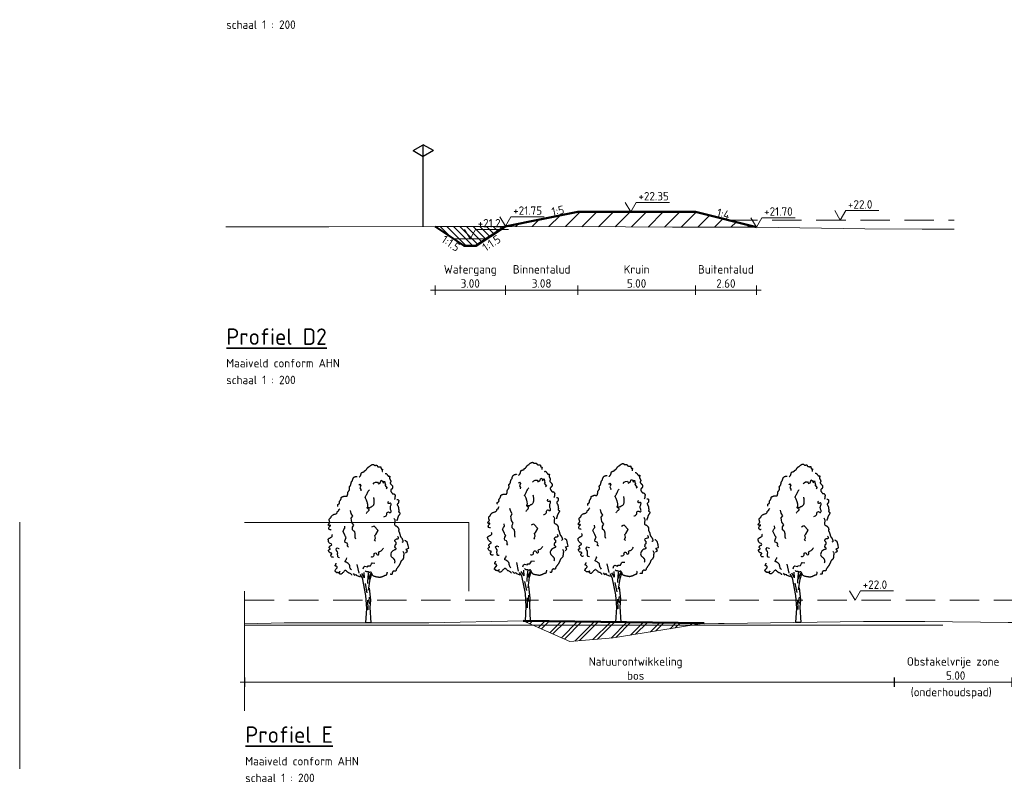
# Model space of a CAD drawing. Header units: metres. Extents: x 161377 to 162521, y 378914 to 379231.
# Tile 5 of 77: x 161377 to 161419, y 379114 to 379146. Entities that reach past the tile are written whole.
import ezdxf

# ---------------------------------------------------------------- set-up
doc = ezdxf.new("R2010")
doc.units = ezdxf.units.M
doc.linetypes.add('DASHED2', pattern=[0.375, 0.25, -0.125])
doc.linetypes.add('HIDDEN', pattern=[9.525, 6.35, -3.175])
for name, color, linetype, lineweight in [('B-WE-GR-MAAIVELD-GD', 253, 'Continuous', 18), ('N-GV-GW-CUNET-WERK-A', 92, 'Continuous', 18), ('N-WE-OG-TOPOGRAFIE-SD', 7, 'Continuous', 25), ('N-XX-GR-BOOM-SD', 90, 'Continuous', 25), ('N-XX-GW-GROND_TEELAARDE-WERK-A-200', 7, 'Continuous', 18), ('N-XX-GW-WATERGANG-GD', 90, 'Continuous', 50), ('X-XX-AL-HULPLIJN-G', 7, 'Continuous', 18), ('X-XX-AL-HULPLIJN-O', 7, 'Continuous', 18), ('X-XX-AL-M', 7, 'Continuous', 18), ('X-XX-AL-NAP-M', 7, 'Continuous', 18), ('X-XX-AL-PROFIELBALK-G', 7, 'Continuous', 25), ('X-XX-AL-T35', 3, 'Continuous', 35)]:
    doc.layers.add(name, color=color, linetype=linetype, lineweight=lineweight)
doc.layers.add('waterspiegel', color=7, linetype='Continuous', lineweight=13, true_color=0x0544ff)
doc.styles.add('RH-NLCS-A', font='NLCS-ISO.ttf')
doc.dimstyles.new('RH-NLCS-IT-A$0', dxfattribs={"dimscale": 0, "dimtxt": 2.5, "dimasz": 2.5, "dimexe": 1, "dimexo": 5, "dimgap": 0.5, "dimtad": 1, "dimzin": 1, "dimdsep": 46, "dimtxsty": 'RH-NLCS-A', "dimcen": 2.5, "dimdle": 1, "dimclrd": 256, "dimclre": 8, "dimclrt": 256, "dimadec": 0, "dimazin": 0, "dimtfac": 1, "dimtmove": 0, "dimatfit": 3, "dimfxl": 1, "dimfxlon": 1, "dimlwd": -1, "dimlwe": 13, "dimarcsym": 1})

# ---------------------------------------------------------------- blocks, each defined once
blk = doc.blocks.new('SGR-BOOM_S01_I_ZIJ-D')
for p, q in [((-0.078, 3.821), (-0.325, 4.198)), ((-0.078, 3.821), (-0.118, 4.301)), ((0.263, 3.725), (0.24, 4.255)), ((0.263, 3.725), (0.447, 4.244)), ((-0.048, 3.356), (0.113, 2.572)), ((0.381, 3.711), (0.528, 4.163)), ((0.171, 1.937), (0.182, 1.119)), ((0.297, 2.179), (0.263, 1.868)), ((0.263, 1.868), (0.321, 1.626)), ((0.445, 0), (0, 0))]:
    blk.add_line(p, q)
for points in [[(-0.55, 12.392), (-0.544, 12.397), (-0.533, 12.407), (-0.517, 12.422), (-0.499, 12.441), (-0.479, 12.463), (-0.459, 12.486), (-0.44, 12.511), (-0.423, 12.536), (-0.411, 12.56), (-0.402, 12.583), (-0.395, 12.606), (-0.39, 12.627), (-0.386, 12.648), (-0.383, 12.668), (-0.38, 12.687), (-0.375, 12.706), (-0.369, 12.723), (-0.362, 12.74), (-0.353, 12.755), (-0.344, 12.769), (-0.334, 12.782), (-0.324, 12.793), (-0.314, 12.803), (-0.304, 12.81), (-0.294, 12.816), (-0.285, 12.821), (-0.276, 12.824), (-0.267, 12.826), (-0.257, 12.828), (-0.247, 12.83), (-0.235, 12.832), (-0.223, 12.835), (-0.209, 12.839), (-0.194, 12.844), (-0.179, 12.85), (-0.163, 12.856), (-0.148, 12.862), (-0.133, 12.868), (-0.12, 12.874), (-0.109, 12.879), (-0.1, 12.884), (-0.093, 12.889), (-0.088, 12.893), (-0.084, 12.896), (-0.082, 12.9), (-0.081, 12.903), (-0.08, 12.907), (-0.081, 12.911), (-0.082, 12.915), (-0.082, 12.92), (-0.083, 12.924), (-0.083, 12.93), (-0.082, 12.935), (-0.079, 12.941), (-0.074, 12.946), (-0.067, 12.952), (-0.057, 12.958), (-0.045, 12.965), (-0.032, 12.971), (-0.018, 12.979), (-0.003, 12.986), (0.012, 12.995), (0.027, 13.004), (0.04, 13.014), (0.052, 13.025), (0.063, 13.037), (0.072, 13.05), (0.081, 13.063), (0.09, 13.078), (0.1, 13.094), (0.11, 13.11), (0.121, 13.128), (0.134, 13.146), (0.148, 13.164), (0.162, 13.183), (0.177, 13.201), (0.193, 13.218), (0.208, 13.234), (0.223, 13.249), (0.238, 13.261), (0.252, 13.27), (0.265, 13.278), (0.277, 13.284), (0.289, 13.29), (0.301, 13.295), (0.312, 13.3), (0.323, 13.306), (0.335, 13.314), (0.347, 13.323), (0.359, 13.334), (0.372, 13.347), (0.386, 13.361), (0.401, 13.375), (0.417, 13.389), (0.435, 13.404), (0.454, 13.418), (0.474, 13.432), (0.496, 13.444), (0.519, 13.456), (0.542, 13.466), (0.564, 13.475), (0.586, 13.482), (0.606, 13.486), (0.624, 13.488), (0.64, 13.488), (0.654, 13.486), (0.665, 13.481), (0.676, 13.476), (0.685, 13.469), (0.694, 13.461), (0.702, 13.453), (0.711, 13.445), (0.719, 13.438), (0.728, 13.431), (0.738, 13.424), (0.747, 13.419), (0.758, 13.414), (0.768, 13.41), (0.779, 13.406), (0.79, 13.404), (0.802, 13.404), (0.813, 13.404), (0.825, 13.405), (0.837, 13.406), (0.849, 13.408), (0.862, 13.41), (0.873, 13.413), (0.885, 13.415), (0.897, 13.417), (0.908, 13.419), (0.918, 13.419), (0.928, 13.419), (0.938, 13.418), (0.947, 13.415), (0.955, 13.41), (0.962, 13.404), (0.968, 13.395), (0.974, 13.385), (0.98, 13.373), (0.986, 13.361), (0.993, 13.348), (1.002, 13.335), (1.012, 13.323), (1.025, 13.311), (1.04, 13.301), (1.057, 13.292), (1.076, 13.285), (1.096, 13.279), (1.117, 13.274), (1.138, 13.27), (1.158, 13.268), (1.176, 13.267), (1.194, 13.267), (1.209, 13.269), (1.223, 13.271), (1.236, 13.273), (1.247, 13.276), (1.256, 13.278), (1.264, 13.281), (1.271, 13.282), (1.276, 13.283), (1.28, 13.283), (1.284, 13.281), (1.287, 13.278), (1.289, 13.274), (1.291, 13.268), (1.293, 13.261), (1.296, 13.252), (1.299, 13.241), (1.302, 13.229), (1.305, 13.216), (1.309, 13.202), (1.312, 13.188), (1.316, 13.174), (1.319, 13.161), (1.322, 13.149), (1.325, 13.138), (1.327, 13.128), (1.329, 13.12), (1.332, 13.113), (1.335, 13.108), (1.34, 13.103), (1.345, 13.099), (1.352, 13.096), (1.36, 13.094), (1.37, 13.093), (1.38, 13.092), (1.391, 13.091), (1.402, 13.089), (1.412, 13.088), (1.421, 13.085), (1.428, 13.082), (1.434, 13.077), (1.438, 13.071), (1.44, 13.065), (1.441, 13.056), (1.44, 13.047), (1.438, 13.037), (1.435, 13.025), (1.43, 13.012), (1.425, 12.998), (1.42, 12.983), (1.416, 12.967), (1.413, 12.95), (1.412, 12.932), (1.414, 12.912), (1.419, 12.891), (1.429, 12.869)], [(1.665, 12.717), (1.679, 12.722), (1.693, 12.725), (1.707, 12.725), (1.721, 12.723), (1.736, 12.718), (1.75, 12.709), (1.766, 12.698), (1.782, 12.683), (1.799, 12.665), (1.817, 12.645), (1.834, 12.623), (1.852, 12.601), (1.868, 12.579), (1.883, 12.557), (1.896, 12.538), (1.907, 12.521), (1.916, 12.508), (1.921, 12.498), (1.925, 12.49), (1.927, 12.485), (1.928, 12.482), (1.927, 12.48), (1.927, 12.479), (1.926, 12.478), (1.925, 12.478), (1.925, 12.478), (1.925, 12.478), (1.927, 12.478), (1.93, 12.479), (1.934, 12.479), (1.941, 12.48), (1.95, 12.481), (1.961, 12.483), (1.974, 12.484), (1.988, 12.486), (2.002, 12.488), (2.017, 12.489), (2.03, 12.489), (2.042, 12.489), (2.053, 12.488), (2.06, 12.486), (2.065, 12.483), (2.068, 12.479), (2.069, 12.474), (2.069, 12.468), (2.068, 12.462), (2.065, 12.454), (2.063, 12.446), (2.06, 12.437), (2.057, 12.428), (2.054, 12.418), (2.052, 12.407), (2.049, 12.396), (2.047, 12.384), (2.045, 12.371), (2.044, 12.358), (2.043, 12.344), (2.043, 12.331), (2.043, 12.317), (2.044, 12.303), (2.045, 12.289), (2.046, 12.276), (2.049, 12.264), (2.051, 12.253), (2.054, 12.242), (2.058, 12.233), (2.061, 12.225), (2.065, 12.218), (2.069, 12.211), (2.073, 12.205), (2.076, 12.2), (2.08, 12.195), (2.083, 12.191), (2.086, 12.187), (2.089, 12.183), (2.092, 12.179), (2.096, 12.174), (2.099, 12.168), (2.103, 12.161), (2.107, 12.152), (2.112, 12.141), (2.117, 12.13), (2.122, 12.117), (2.127, 12.104), (2.132, 12.091), (2.137, 12.078), (2.142, 12.067), (2.145, 12.057), (2.148, 12.048), (2.151, 12.041), (2.152, 12.036), (2.152, 12.031), (2.152, 12.026), (2.15, 12.02), (2.147, 12.015), (2.143, 12.008), (2.138, 11.999), (2.131, 11.99), (2.125, 11.979), (2.118, 11.967), (2.112, 11.955), (2.106, 11.942), (2.102, 11.93), (2.099, 11.917), (2.098, 11.905), (2.1, 11.893), (2.102, 11.881), (2.107, 11.869), (2.112, 11.858), (2.119, 11.847), (2.126, 11.837), (2.134, 11.827), (2.143, 11.817), (2.152, 11.807), (2.162, 11.797), (2.171, 11.787), (2.181, 11.778), (2.191, 11.768), (2.201, 11.758), (2.21, 11.748), (2.219, 11.738), (2.228, 11.727), (2.237, 11.717), (2.245, 11.706), (2.253, 11.696), (2.26, 11.685), (2.267, 11.675), (2.274, 11.666), (2.28, 11.657), (2.285, 11.648), (2.29, 11.639), (2.295, 11.631), (2.298, 11.623), (2.301, 11.615), (2.304, 11.608), (2.305, 11.601), (2.306, 11.594), (2.306, 11.587), (2.306, 11.579), (2.305, 11.572), (2.303, 11.564), (2.302, 11.555), (2.3, 11.546), (2.298, 11.536), (2.296, 11.525), (2.294, 11.514), (2.292, 11.501), (2.29, 11.489), (2.287, 11.477), (2.283, 11.465), (2.279, 11.453), (2.275, 11.442), (2.269, 11.432), (2.263, 11.424), (2.256, 11.416), (2.249, 11.408), (2.242, 11.402), (2.235, 11.396), (2.229, 11.391), (2.223, 11.386), (2.217, 11.381), (2.212, 11.377), (2.208, 11.373), (2.203, 11.37), (2.199, 11.366), (2.195, 11.362), (2.19, 11.359), (2.186, 11.355), (2.18, 11.351), (2.175, 11.347), (2.169, 11.342), (2.163, 11.337), (2.158, 11.33), (2.153, 11.323), (2.149, 11.314), (2.146, 11.303), (2.144, 11.291), (2.143, 11.277), (2.143, 11.263), (2.144, 11.248), (2.146, 11.233), (2.148, 11.219), (2.151, 11.206), (2.154, 11.194), (2.158, 11.183), (2.162, 11.174), (2.166, 11.166), (2.171, 11.158), (2.177, 11.15), (2.184, 11.141), (2.191, 11.131), (2.2, 11.12), (2.209, 11.107), (2.219, 11.092), (2.23, 11.076), (2.241, 11.06), (2.253, 11.045), (2.264, 11.031), (2.275, 11.018), (2.286, 11.008), (2.296, 11), (2.305, 10.995), (2.314, 10.992), (2.323, 10.99), (2.332, 10.99), (2.34, 10.991), (2.348, 10.992), (2.357, 10.993), (2.365, 10.993), (2.374, 10.993), (2.383, 10.992), (2.392, 10.989), (2.401, 10.986), (2.411, 10.981), (2.422, 10.974), (2.433, 10.965), (2.444, 10.954), (2.455, 10.941), (2.467, 10.927), (2.478, 10.912), (2.488, 10.897), (2.498, 10.883), (2.506, 10.869), (2.512, 10.856), (2.517, 10.844), (2.52, 10.834), (2.522, 10.825), (2.522, 10.816), (2.521, 10.808), (2.52, 10.801), (2.517, 10.792), (2.515, 10.784), (2.512, 10.775), (2.509, 10.764), (2.506, 10.753), (2.503, 10.741), (2.501, 10.728), (2.498, 10.715), (2.497, 10.7), (2.496, 10.684), (2.495, 10.667), (2.495, 10.648), (2.494, 10.628), (2.491, 10.606), (2.486, 10.581), (2.478, 10.555), (2.467, 10.525), (2.451, 10.492)], [(-2.358, 9.917), (-2.367, 9.96), (-2.372, 9.995), (-2.374, 10.021), (-2.372, 10.041), (-2.367, 10.057), (-2.36, 10.068), (-2.35, 10.077), (-2.339, 10.086), (-2.326, 10.094), (-2.313, 10.103), (-2.299, 10.113), (-2.284, 10.122), (-2.27, 10.132), (-2.257, 10.141), (-2.246, 10.151), (-2.236, 10.161), (-2.229, 10.17), (-2.224, 10.18), (-2.22, 10.189), (-2.219, 10.199), (-2.218, 10.208), (-2.219, 10.218), (-2.22, 10.227), (-2.222, 10.237), (-2.225, 10.247), (-2.227, 10.258), (-2.229, 10.268), (-2.231, 10.279), (-2.231, 10.291), (-2.23, 10.302), (-2.228, 10.314), (-2.224, 10.327), (-2.218, 10.34), (-2.21, 10.353), (-2.201, 10.367), (-2.191, 10.381), (-2.18, 10.396), (-2.168, 10.411), (-2.157, 10.426), (-2.146, 10.442), (-2.135, 10.458), (-2.126, 10.474), (-2.117, 10.491), (-2.109, 10.507), (-2.102, 10.523), (-2.095, 10.538), (-2.09, 10.553), (-2.085, 10.566), (-2.082, 10.578), (-2.079, 10.59), (-2.077, 10.6), (-2.076, 10.61), (-2.075, 10.619), (-2.074, 10.627), (-2.073, 10.636), (-2.072, 10.644), (-2.07, 10.652), (-2.069, 10.661), (-2.066, 10.669), (-2.062, 10.677), (-2.057, 10.685), (-2.051, 10.693), (-2.043, 10.7), (-2.033, 10.707), (-2.021, 10.714), (-2.007, 10.72), (-1.992, 10.726), (-1.976, 10.732), (-1.959, 10.738), (-1.942, 10.743), (-1.926, 10.749), (-1.91, 10.755), (-1.895, 10.761), (-1.882, 10.767), (-1.868, 10.773), (-1.856, 10.779), (-1.843, 10.784), (-1.831, 10.788), (-1.818, 10.791), (-1.806, 10.793), (-1.792, 10.793), (-1.778, 10.792), (-1.764, 10.791), (-1.75, 10.788), (-1.735, 10.786), (-1.72, 10.783), (-1.704, 10.781), (-1.689, 10.779), (-1.674, 10.778), (-1.658, 10.777), (-1.643, 10.777), (-1.629, 10.778), (-1.616, 10.78), (-1.604, 10.783), (-1.593, 10.786), (-1.583, 10.79), (-1.575, 10.795), (-1.569, 10.8), (-1.564, 10.806), (-1.56, 10.813), (-1.557, 10.821), (-1.554, 10.829), (-1.551, 10.838), (-1.548, 10.848), (-1.544, 10.858), (-1.54, 10.869), (-1.536, 10.88), (-1.533, 10.893), (-1.529, 10.905), (-1.526, 10.919), (-1.523, 10.933), (-1.521, 10.947), (-1.519, 10.962), (-1.518, 10.977), (-1.518, 10.992), (-1.518, 11.007), (-1.518, 11.022), (-1.518, 11.037), (-1.518, 11.051), (-1.518, 11.064), (-1.517, 11.076), (-1.516, 11.087), (-1.514, 11.097), (-1.511, 11.106), (-1.508, 11.115), (-1.505, 11.123), (-1.501, 11.13), (-1.497, 11.137), (-1.492, 11.144), (-1.487, 11.15), (-1.481, 11.157), (-1.475, 11.165), (-1.467, 11.174), (-1.459, 11.184), (-1.45, 11.196), (-1.44, 11.21), (-1.428, 11.227), (-1.416, 11.246), (-1.404, 11.267), (-1.392, 11.288), (-1.381, 11.311), (-1.372, 11.333), (-1.364, 11.356), (-1.36, 11.377), (-1.357, 11.398), (-1.358, 11.417), (-1.36, 11.436), (-1.364, 11.453), (-1.368, 11.47), (-1.373, 11.486), (-1.377, 11.502), (-1.38, 11.517), (-1.382, 11.531), (-1.383, 11.546), (-1.382, 11.559), (-1.38, 11.572), (-1.376, 11.584), (-1.372, 11.595), (-1.366, 11.606), (-1.36, 11.615), (-1.353, 11.622), (-1.345, 11.629), (-1.337, 11.636), (-1.328, 11.642), (-1.319, 11.648), (-1.311, 11.655), (-1.302, 11.663), (-1.294, 11.672), (-1.286, 11.683), (-1.279, 11.695), (-1.273, 11.709), (-1.267, 11.725), (-1.261, 11.741), (-1.256, 11.759), (-1.251, 11.778), (-1.246, 11.798), (-1.242, 11.819), (-1.238, 11.84), (-1.234, 11.862), (-1.23, 11.884), (-1.226, 11.906), (-1.222, 11.926), (-1.217, 11.946), (-1.212, 11.964), (-1.206, 11.98), (-1.199, 11.995), (-1.192, 12.008), (-1.185, 12.02), (-1.177, 12.031), (-1.17, 12.04), (-1.162, 12.049), (-1.154, 12.057), (-1.147, 12.064), (-1.14, 12.071), (-1.133, 12.077), (-1.127, 12.084), (-1.121, 12.09), (-1.116, 12.097), (-1.112, 12.104), (-1.109, 12.111), (-1.106, 12.119), (-1.104, 12.129), (-1.103, 12.139), (-1.102, 12.151), (-1.1, 12.164), (-1.098, 12.18), (-1.094, 12.197), (-1.09, 12.217), (-1.084, 12.239), (-1.076, 12.263), (-1.066, 12.288), (-1.054, 12.313), (-1.038, 12.339), (-1.018, 12.363), (-0.995, 12.387), (-0.967, 12.408), (-0.934, 12.426), (-0.899, 12.441), (-0.862, 12.453), (-0.826, 12.462), (-0.792, 12.468), (-0.762, 12.469), (-0.738, 12.467), (-0.721, 12.46)], [(2.669, 10.49), (2.686, 10.492), (2.701, 10.494), (2.713, 10.495), (2.723, 10.496), (2.731, 10.495), (2.739, 10.494), (2.746, 10.492), (2.753, 10.488), (2.761, 10.484), (2.77, 10.478), (2.778, 10.471), (2.787, 10.463), (2.795, 10.454), (2.802, 10.445), (2.808, 10.435), (2.813, 10.424), (2.816, 10.413), (2.818, 10.401), (2.819, 10.389), (2.819, 10.377), (2.818, 10.363), (2.816, 10.349), (2.814, 10.334), (2.812, 10.318), (2.81, 10.301), (2.808, 10.284), (2.805, 10.266), (2.802, 10.248), (2.798, 10.231), (2.793, 10.214), (2.786, 10.198), (2.779, 10.182), (2.77, 10.169), (2.759, 10.156), (2.748, 10.145), (2.737, 10.134), (2.726, 10.124), (2.716, 10.115), (2.707, 10.107), (2.7, 10.098), (2.694, 10.09), (2.691, 10.082), (2.69, 10.073), (2.691, 10.064), (2.693, 10.054), (2.697, 10.044), (2.702, 10.032), (2.708, 10.019), (2.716, 10.004), (2.725, 9.989), (2.734, 9.972), (2.743, 9.955), (2.752, 9.938), (2.761, 9.921), (2.77, 9.904), (2.777, 9.888), (2.783, 9.873), (2.788, 9.859), (2.792, 9.845), (2.795, 9.832), (2.798, 9.819), (2.8, 9.806), (2.801, 9.793), (2.803, 9.78), (2.804, 9.766), (2.805, 9.751), (2.806, 9.736), (2.808, 9.721), (2.809, 9.705), (2.811, 9.689), (2.813, 9.674), (2.816, 9.658), (2.819, 9.642), (2.822, 9.626), (2.825, 9.611), (2.827, 9.596), (2.83, 9.581), (2.831, 9.566), (2.831, 9.552), (2.83, 9.538), (2.828, 9.525), (2.825, 9.512), (2.821, 9.5), (2.818, 9.488), (2.815, 9.476), (2.814, 9.465), (2.816, 9.455), (2.82, 9.445), (2.827, 9.435), (2.837, 9.426), (2.849, 9.417), (2.862, 9.408), (2.875, 9.4), (2.888, 9.393), (2.9, 9.386), (2.91, 9.379), (2.918, 9.373), (2.924, 9.367), (2.928, 9.361), (2.93, 9.356), (2.931, 9.351), (2.931, 9.345), (2.93, 9.34), (2.929, 9.334), (2.928, 9.328), (2.926, 9.321), (2.924, 9.313), (2.92, 9.304), (2.916, 9.293), (2.91, 9.28), (2.902, 9.265), (2.892, 9.248), (2.879, 9.228), (2.865, 9.206), (2.85, 9.181), (2.834, 9.156), (2.818, 9.128), (2.802, 9.1), (2.787, 9.072), (2.774, 9.044), (2.762, 9.016), (2.752, 8.989), (2.744, 8.962), (2.736, 8.936), (2.729, 8.911), (2.723, 8.886), (2.716, 8.862), (2.708, 8.839), (2.7, 8.818), (2.692, 8.797), (2.683, 8.777), (2.675, 8.757), (2.669, 8.738), (2.664, 8.72), (2.661, 8.701), (2.661, 8.683)], [(2.395, 8.917), (2.446, 8.862), (2.477, 8.799), (2.491, 8.731), (2.493, 8.66), (2.487, 8.589), (2.477, 8.521), (2.468, 8.459), (2.463, 8.405), (2.467, 8.363), (2.479, 8.33), (2.496, 8.305), (2.518, 8.286), (2.543, 8.273), (2.569, 8.263), (2.595, 8.254), (2.618, 8.246), (2.639, 8.236), (2.657, 8.225), (2.672, 8.213), (2.686, 8.2), (2.698, 8.186), (2.71, 8.171), (2.721, 8.156), (2.732, 8.141), (2.744, 8.126), (2.756, 8.111), (2.769, 8.095), (2.781, 8.078), (2.792, 8.06), (2.801, 8.041), (2.809, 8.02), (2.815, 7.997), (2.818, 7.972), (2.82, 7.945), (2.82, 7.918), (2.819, 7.89), (2.817, 7.864), (2.816, 7.838), (2.816, 7.815), (2.817, 7.795), (2.82, 7.779), (2.825, 7.765), (2.831, 7.753), (2.838, 7.741), (2.847, 7.73), (2.855, 7.717), (2.865, 7.703), (2.874, 7.685), (2.883, 7.664), (2.892, 7.639), (2.901, 7.611), (2.909, 7.582), (2.917, 7.552), (2.925, 7.522), (2.933, 7.492), (2.941, 7.464), (2.948, 7.437), (2.955, 7.412), (2.962, 7.39), (2.969, 7.369), (2.976, 7.35), (2.983, 7.333), (2.99, 7.318), (2.997, 7.305), (3.005, 7.293), (3.012, 7.283), (3.021, 7.273), (3.029, 7.265), (3.037, 7.256), (3.046, 7.247), (3.055, 7.238), (3.064, 7.227), (3.073, 7.216), (3.082, 7.202), (3.091, 7.187), (3.101, 7.17), (3.111, 7.15), (3.122, 7.127), (3.133, 7.102), (3.146, 7.073), (3.158, 7.041), (3.169, 7.007), (3.177, 6.972), (3.18, 6.939), (3.175, 6.909), (3.16, 6.883), (3.134, 6.863), (3.094, 6.851)], [(3.18, 6.092), (3.213, 6.037), (3.236, 5.99), (3.252, 5.95), (3.261, 5.916), (3.265, 5.886), (3.265, 5.861), (3.262, 5.838), (3.258, 5.817), (3.254, 5.796), (3.25, 5.776), (3.245, 5.756), (3.241, 5.736), (3.238, 5.715), (3.235, 5.694), (3.232, 5.673), (3.23, 5.65), (3.229, 5.627), (3.228, 5.603), (3.227, 5.578), (3.225, 5.552), (3.222, 5.527), (3.217, 5.502), (3.21, 5.477), (3.2, 5.453), (3.188, 5.43), (3.173, 5.408), (3.156, 5.387), (3.138, 5.367), (3.119, 5.349), (3.101, 5.332), (3.084, 5.316), (3.068, 5.301), (3.054, 5.288), (3.042, 5.276), (3.032, 5.265), (3.023, 5.254), (3.015, 5.243), (3.008, 5.232), (3.002, 5.22), (2.995, 5.208), (2.989, 5.194), (2.983, 5.178), (2.977, 5.162), (2.97, 5.144), (2.963, 5.124), (2.954, 5.103), (2.945, 5.08), (2.934, 5.055), (2.922, 5.029), (2.908, 5.001), (2.894, 4.973), (2.879, 4.945), (2.864, 4.918), (2.849, 4.891), (2.834, 4.866), (2.82, 4.844), (2.807, 4.823), (2.795, 4.806), (2.782, 4.79), (2.771, 4.775), (2.759, 4.76), (2.747, 4.746), (2.735, 4.73), (2.722, 4.714), (2.708, 4.696), (2.694, 4.677), (2.68, 4.657), (2.666, 4.637), (2.653, 4.617), (2.641, 4.598), (2.63, 4.581), (2.621, 4.565), (2.614, 4.551), (2.608, 4.54), (2.605, 4.53), (2.602, 4.521), (2.6, 4.513), (2.599, 4.506), (2.599, 4.499), (2.599, 4.492), (2.598, 4.484), (2.598, 4.476), (2.596, 4.468), (2.595, 4.46), (2.592, 4.452), (2.588, 4.444), (2.583, 4.436), (2.576, 4.428), (2.568, 4.421), (2.558, 4.414), (2.548, 4.409), (2.537, 4.404), (2.525, 4.4), (2.514, 4.397), (2.503, 4.396), (2.493, 4.396), (2.484, 4.399), (2.476, 4.402), (2.469, 4.406), (2.461, 4.41), (2.453, 4.414), (2.444, 4.416), (2.433, 4.417), (2.421, 4.416), (2.408, 4.413), (2.392, 4.407), (2.376, 4.399), (2.36, 4.39), (2.343, 4.38), (2.328, 4.37), (2.315, 4.359), (2.303, 4.348), (2.294, 4.337), (2.288, 4.327), (2.283, 4.318), (2.28, 4.308), (2.278, 4.299), (2.277, 4.29), (2.276, 4.28), (2.275, 4.27), (2.274, 4.26), (2.272, 4.25), (2.27, 4.239), (2.268, 4.228), (2.266, 4.217), (2.264, 4.207), (2.263, 4.196), (2.262, 4.186), (2.262, 4.176), (2.263, 4.167), (2.262, 4.158), (2.261, 4.151), (2.258, 4.144), (2.253, 4.138), (2.245, 4.133), (2.233, 4.129), (2.218, 4.127), (2.199, 4.127), (2.179, 4.127), (2.158, 4.129), (2.138, 4.132), (2.12, 4.137), (2.105, 4.142), (2.094, 4.149)], [(1.828, 4.321), (1.827, 4.311), (1.824, 4.291), (1.819, 4.265), (1.813, 4.234), (1.806, 4.201), (1.799, 4.167), (1.79, 4.135), (1.782, 4.108), (1.773, 4.085), (1.764, 4.068), (1.755, 4.056), (1.745, 4.048), (1.736, 4.042), (1.727, 4.039), (1.718, 4.038), (1.709, 4.037), (1.7, 4.037), (1.691, 4.036), (1.681, 4.035), (1.671, 4.033), (1.659, 4.03), (1.647, 4.027), (1.632, 4.021), (1.615, 4.014), (1.596, 4.006), (1.576, 3.995), (1.554, 3.984), (1.531, 3.973), (1.509, 3.961), (1.487, 3.95), (1.466, 3.94), (1.448, 3.931), (1.431, 3.924), (1.416, 3.918), (1.403, 3.913), (1.391, 3.91), (1.379, 3.907), (1.366, 3.904), (1.354, 3.901), (1.34, 3.897), (1.325, 3.893), (1.308, 3.888), (1.291, 3.883), (1.274, 3.878), (1.258, 3.873), (1.243, 3.869), (1.229, 3.865), (1.217, 3.863), (1.208, 3.861), (1.2, 3.861), (1.192, 3.862), (1.182, 3.864), (1.17, 3.867), (1.152, 3.871), (1.129, 3.876), (1.098, 3.882), (1.059, 3.888), (1.014, 3.895), (0.963, 3.904), (0.91, 3.913), (0.857, 3.925), (0.805, 3.937), (0.756, 3.951), (0.713, 3.968), (0.677, 3.986), (0.648, 4.006), (0.625, 4.027), (0.606, 4.051), (0.59, 4.075), (0.577, 4.101), (0.565, 4.128), (0.554, 4.156), (0.542, 4.184), (0.53, 4.213), (0.517, 4.24), (0.503, 4.265), (0.489, 4.288), (0.475, 4.307), (0.46, 4.322), (0.444, 4.331), (0.428, 4.335), (0.413, 4.334), (0.397, 4.329), (0.381, 4.322), (0.365, 4.314), (0.35, 4.306), (0.336, 4.3), (0.322, 4.297), (0.309, 4.298), (0.297, 4.303), (0.285, 4.31), (0.272, 4.318), (0.258, 4.327), (0.242, 4.335), (0.224, 4.342), (0.204, 4.346), (0.18, 4.347), (0.154, 4.347), (0.126, 4.348), (0.095, 4.352), (0.063, 4.362), (0.029, 4.378), (-0.005, 4.405), (-0.04, 4.444)]]:
    blk.add_lwpolyline(points)
at = {"flags": 128}
for points in [[(-0.563, 11.712), (-0.483, 11.813), (-0.399, 11.674), (-0.485, 11.495), (-0.402, 11.346), (-0.416, 11.243)], [(0.644, 11.801), (0.745, 11.904), (0.848, 11.968), (1.016, 11.977), (1.079, 11.881), (1.089, 11.824), (1.242, 11.904), (1.339, 12.145), (1.446, 12.073), (1.462, 12.067), (1.476, 12.007), (1.489, 11.903), (1.616, 12.073), (1.652, 11.917), (1.694, 11.753), (1.635, 11.711), (1.832, 11.457), (1.748, 11.397)], [(-0.835, 7.119), (-0.882, 7.265), (-0.886, 7.568), (-0.928, 7.764), (-0.997, 7.815), (-1.103, 7.909), (-1.102, 8.15), (-1.009, 8.323), (-1.166, 8.548), (-1.194, 8.729), (-1.223, 8.92), (-1.094, 9.095), (-1.213, 9.313), (-1.289, 9.573)], [(-1.461, 6.451), (-1.557, 6.549), (-1.509, 6.648), (-1.573, 6.798), (-1.726, 6.854), (-1.76, 6.973), (-1.715, 7.123), (-1.647, 7.265), (-1.723, 7.362), (-1.766, 7.453), (-1.922, 7.781), (-1.85, 7.955), (-1.76, 8.048), (-1.779, 8.243)], [(0.835, 6.952), (0.766, 7.032), (0.853, 7.215), (0.789, 7.451), (0.876, 7.531), (1.075, 7.865), (0.73, 8.238), (0.643, 8.206), (0.509, 8.135)], [(3.411, 5.971), (3.562, 6.095), (3.443, 6.285), (3.669, 6.353), (3.616, 6.585), (3.546, 6.869), (3.393, 6.992), (3.356, 7.002)], [(-2.221, 5.549), (-2.326, 5.57), (-2.376, 5.66), (-2.396, 5.894), (-2.374, 5.937), (-2.391, 6.047), (-2.473, 6.17), (-2.511, 6.262), (-2.509, 6.292), (-2.417, 6.396), (-2.265, 6.334), (-2.249, 6.332), (-2.235, 6.319)], [(-0.203, 4.589), (-0.136, 4.773), (-0.057, 4.835), (0.169, 4.763), (0.233, 4.843), (0.417, 4.85), (0.509, 5.032), (0.556, 5.111), (0.793, 5.087)], [(-1.067, 4.195), (-0.93, 4.058), (-0.793, 4.127), (-0.793, 4.058), (-0.449, 3.92)], [(-0.549, 4.218), (-0.712, 4.969)], [(-0.491, 4.121), (-0.303, 3.821), (-0.003, 2.319), (0.072, 1.229), (0, 0)], [(0.185, 3.361), (0.218, 4.013)], [(0.25, 2.798), (0.381, 3.711)], [(0.298, 2.957), (0.411, 1.943), (0.373, 1.304), (0.445, 0)]]:
    blk.add_lwpolyline(points, dxfattribs=at)
for points in [[(0.235, 9.726, -0.158777), (0.165, 9.75, -0.233308), (0.141, 9.797, -0.182007), (0.161, 9.85, 0.155816), (0.187, 9.912, 0.045058), (0.187, 10.085, 0.058787), (0.16, 10.216, 0.004222), (0.129, 10.304, 0.006596), (0.109, 10.36, 0.009627), (0.05, 10.503, 0.01133), (-0.004, 10.623, 0.125022), (-0.034, 10.659, -0.287204), (-0.043, 10.679, -0.13455), (-0.031, 10.704, 0.057474), (0.005, 10.757, 0.001656), (0.058, 10.861, 0.0025), (0.093, 10.931, 0.011837), (0.127, 11.003, -0.006032), (0.191, 11.146, -0.046726), (0.229, 11.211, -0.023647), (0.321, 11.328)], [(0.05, 9.3, -0.032546), (0.11, 9.391, -0.03526), (0.176, 9.466, -0.036525), (0.228, 9.51, 0.039269), (0.275, 9.551, 0.524816), (0.249, 9.687, -0.70157), (0.257, 9.808, -0.246052), (0.318, 9.796, 0.330237), (0.365, 9.793, 0.082831), (0.398, 9.824, -0.081275), (0.431, 9.855, -0.066365), (0.495, 9.887, 0.059917), (0.566, 9.922, 0.076229), (0.665, 10.008, 0.097021), (0.714, 10.098, 0.037062), (0.737, 10.193, 0.045363), (0.743, 10.273, 0.006717), (0.742, 10.312, 0.002377), (0.736, 10.423, 0.020071), (0.725, 10.531, 0.014267), (0.7, 10.682)], [(1.555, 9.036, 0.101914), (1.686, 9.079, 0.107951), (1.783, 9.167, 0.172666), (1.816, 9.281, -0.173792), (1.849, 9.395, -0.48034), (2.033, 9.404, 0.699728), (2.175, 9.46, 0.110664), (2.142, 9.591, -0.110605), (2.109, 9.721, -0.006472), (2.108, 9.787, -0.006512), (2.109, 9.852, -0.111285), (2.142, 9.983, 0.11249), (2.175, 10.112, 0.670162), (2.05, 10.167, -0.598076), (1.914, 10.21, -0.107528), (1.916, 10.279, -0.106959), (1.946, 10.341)], [(-2.932, 7.92, -0.061597), (-2.973, 7.907, -0.068549), (-3.012, 7.905, -0.377768), (-3.134, 8.036, -0.275847), (-3.022, 8.237, -0.028717), (-3.01, 8.242, 0.055672), (-3.004, 8.246, 1.128102), (-3.055, 8.3, -0.467669), (-3.15, 8.3, -0.043926), (-3.173, 8.333, -0.178724), (-3.174, 8.342, -0.071298), (-3.165, 8.369, -0.036842), (-3.137, 8.415, -0.009471), (-3.106, 8.456, 0.010169), (-3.078, 8.494, 0.016396), (-3.049, 8.538, 0.058895), (-3.043, 8.551, 0.22909), (-3.047, 8.585, -0.102618), (-3.074, 8.654, -0.001984), (-3.081, 8.694, -0.00284), (-3.086, 8.722, -0.015692), (-3.092, 8.778, -0.026096), (-3.094, 8.812, -0.123566), (-3.088, 8.834, -0.050335), (-3.057, 8.879, -0.123683), (-3.015, 8.909, 0.160012), (-2.983, 8.935, 0.092044), (-2.976, 8.953, -0.133826), (-2.97, 8.965, -0.078666), (-2.964, 8.97, 0.049691), (-2.954, 8.977, 0.207036), (-2.934, 9.021, -0.156565), (-2.913, 9.081, -0.059527), (-2.844, 9.152, -0.066018), (-2.768, 9.199, -0.00394), (-2.735, 9.213, -0.004619), (-2.707, 9.225, -0.031042), (-2.627, 9.252, 0.02906), (-2.542, 9.28, 0.07887), (-2.486, 9.313, 0.0611), (-2.428, 9.374, 0.147905), (-2.41, 9.424, -0.120561), (-2.392, 9.486, -0.254022), (-2.318, 9.531, 0.34235), (-2.268, 9.575, 0.082724), (-2.267, 9.594, -0.071752), (-2.266, 9.616, -0.11979), (-2.244, 9.668, -0.113391), (-2.199, 9.707)], [(-2.73, 5.619, -0.13726), (-2.808, 5.588, -0.181103), (-2.871, 5.604, -0.101937), (-2.929, 5.665, -0.1217), (-2.95, 5.732, -0.031179), (-2.95, 5.764, -0.041415), (-2.947, 5.788, -0.247446), (-2.917, 5.824, 0.211909), (-2.88, 5.862, 0.57629), (-2.944, 5.94, -0.298213), (-3.091, 6.005, -0.072479), (-3.146, 6.125, -0.144881), (-3.146, 6.191, -0.371124), (-3.083, 6.232, 0.387334), (-3.023, 6.273, 0.34255), (-3.06, 6.356, -0.37139), (-3.092, 6.436, -0.006859), (-3.083, 6.46, -0.038546), (-3.081, 6.464, -0.020688), (-3.072, 6.479, -0.008761), (-3.05, 6.511, -0.042179), (-3.011, 6.554, -0.0657), (-2.981, 6.577, -0.183427), (-2.967, 6.579, 0.107566), (-2.944, 6.579, 0.792646), (-2.941, 6.723, -0.263682), (-3.147, 6.923, -0.032113), (-3.187, 7.102, -0.209176), (-3.18, 7.131, -0.06387), (-3.138, 7.172, -0.039172), (-3.057, 7.224, -0.009014), (-3.007, 7.25, 0.010983), (-2.966, 7.271, 0.028574), (-2.885, 7.322, 0.061489), (-2.852, 7.352, 0.098913), (-2.846, 7.362, 0.028984), (-2.836, 7.4, 0.13267), (-2.84, 7.464, 0.117747), (-2.878, 7.525)], [(2.727, 7.359, -0.041311), (2.751, 7.323, -0.042244), (2.768, 7.283, -0.038238), (2.781, 7.235, -0.058405), (2.783, 7.203, -0.414693), (2.707, 7.135, 0.202416), (2.534, 7.073, 0.021897), (2.473, 7.012, 0.213758), (2.47, 7.003, 0.105271), (2.475, 6.985, 0.031738), (2.51, 6.933, 0.080024), (2.56, 6.886, -0.184988), (2.577, 6.86, -0.029477), (2.579, 6.85, -0.009899), (2.582, 6.82, -0.022999), (2.585, 6.737, -0.042094), (2.58, 6.691, -0.067896), (2.575, 6.674, -0.039856), (2.559, 6.648, -0.245698), (2.526, 6.631, 0.290975), (2.498, 6.613, 0.072692), (2.487, 6.578, 0.050351), (2.485, 6.526, 0.014603), (2.486, 6.514, -0.02061), (2.486, 6.506, -0.157327), (2.482, 6.493, 0.089134), (2.472, 6.47, 0.467738), (2.515, 6.412, -0.358322), (2.578, 6.352, -0.038489), (2.581, 6.305, -0.085044), (2.577, 6.284, -0.064554), (2.566, 6.264, -0.037905), (2.541, 6.234, -0.17292), (2.505, 6.216, 0.077348), (2.42, 6.193, 0.21853), (2.147, 5.88, 0.311295), (2.241, 5.59, 0.013408), (2.271, 5.568, -0.0379), (2.282, 5.56, -0.010602), (2.339, 5.504, -0.026927), (2.36, 5.48, -0.023313), (2.369, 5.467, 0.018302), (2.381, 5.452, 0.109191), (2.408, 5.428, -0.114091), (2.435, 5.405, -0.07496), (2.444, 5.388, -0.022301), (2.463, 5.324, -0.043297), (2.477, 5.23, -0.053082), (2.475, 5.152, -0.073734), (2.469, 5.134, -0.032843), (2.449, 5.096)], [(0.446, 5.644, 0.171526), (0.588, 5.631, 0.171526), (0.707, 5.709, 0.239798), (0.724, 5.804, -0.227236), (0.739, 5.905, -0.666529), (0.937, 5.864, 0.726468), (1.131, 5.84, 0.263269), (1.123, 5.95, -0.359589), (1.131, 6.035, -0.135967), (1.21, 6.08, 0.095213), (1.327, 6.133, 0.060587), (1.436, 6.233, 0.057857), (1.522, 6.362)], [(-1.166, 4.055, 0.036784), (-1.192, 4.108, 0.072313), (-1.21, 4.132, 0.068127), (-1.316, 4.208, 0.075473), (-1.426, 4.246, 0.033705), (-1.447, 4.249, -0.057462), (-1.46, 4.251, -0.197945), (-1.493, 4.278, 0.082036), (-1.555, 4.356, 0.052126), (-1.697, 4.459, 0.251473), (-1.736, 4.461, 0.059835), (-1.756, 4.447, 0.010142), (-1.863, 4.354, 0.038399), (-1.963, 4.248, -0.049754), (-2.042, 4.168, -0.415767), (-2.203, 4.183, -0.365967), (-2.201, 4.362, -0.002133), (-2.196, 4.368, -0.07961), (-2.195, 4.368, -0.7436), (-2.195, 4.367, -0.008654), (-2.208, 4.342, -0.121887), (-2.25, 4.296, -0.089292), (-2.327, 4.262, -0.250646), (-2.385, 4.277, 0.317592), (-2.434, 4.284, 0.160208), (-2.446, 4.271, -0.29699), (-2.455, 4.266, -0.277841), (-2.48, 4.283, 0.117864), (-2.523, 4.335, 0.060549), (-2.569, 4.361, -0.10853), (-2.593, 4.379, -0.137156), (-2.604, 4.401, -0.124668), (-2.602, 4.428, -0.068553), (-2.58, 4.473, -0.015893), (-2.457, 4.647, -0.012888), (-2.43, 4.68, 0.027707), (-2.418, 4.696, 0.193486), (-2.416, 4.708, 0.035542), (-2.431, 4.769, 0.359392), (-2.532, 4.832, -0.590523), (-2.583, 4.902, -0.035503), (-2.554, 4.953, 0.029287), (-2.519, 5.015, 0.006452), (-2.506, 5.042, 0.006358), (-2.493, 5.071)], [(-1.203, 4.507, -0.072887), (-1.303, 4.649, -0.080286), (-1.35, 4.8, -0.058621), (-1.353, 4.881, 0.116876), (-1.359, 4.922, 0.104083), (-1.391, 4.971, 0.026813), (-1.558, 5.119, 0.129639), (-1.703, 5.182, -0.416389), (-1.736, 5.228, -0.105912), (-1.712, 5.289, 0.043591), (-1.638, 5.426, 0.004224), (-1.607, 5.497, 0.029199), (-1.604, 5.508, 0.213879), (-1.605, 5.518, 0.069343), (-1.624, 5.541)]]:
    blk.add_lwpolyline(points, format="xyb")
blk = doc.blocks.new('Peilmaat')
blk.add_lwpolyline([(-0.162, 0.28), (0, 0), (0.162, 0.28), (1.142, 0.28)])
at = {"style": 'RH-NLCS-A'}
blk.add_attdef('NAP', (0.227, 0.337), '', height=0.25, dxfattribs=at)
blk = doc.blocks.new('*D235')
at = {"layer": 'Defpoints', "color": 0, "transparency": 16777216}
for p in [(161386.996, 379120.305), (161414.63, 379120.401), (161414.63, 379117.823)]:
    blk.add_point(p, dxfattribs=at)
at = {"layer": 'X-XX-AL-M', "transparency": 16777216}
blk.add_line((161386.796, 379117.823), (161414.83, 379117.823), dxfattribs=at)
at = {"layer": 'X-XX-AL-M', "color": 8, "linetype": 'HIDDEN', "lineweight": 13, "transparency": 16777216}
for p, q in [((161386.996, 379118.023), (161386.996, 379117.623)), ((161414.63, 379118.023), (161414.63, 379117.623))]:
    blk.add_line(p, q, dxfattribs=at)
at = {"layer": 'X-XX-AL-M', "transparency": 16777216, "insert": (161403.627, 379118.403), "char_height": 0.36, "attachment_point": 5, "style": 'RH-NLCS-A'}
blk.add_mtext('Natuurontwikkeling\\Pbos ', dxfattribs=at)
blk = doc.blocks.new('_None')
blk = doc.blocks.new('*D236')
at = {"layer": 'Defpoints', "color": 0, "transparency": 16777216}
for p in [(161414.641, 379120.365), (161419.641, 379120.349), (161419.641, 379117.823)]:
    blk.add_point(p, dxfattribs=at)
at = {"layer": 'X-XX-AL-M', "transparency": 16777216}
blk.add_line((161414.441, 379117.823), (161419.841, 379117.823), dxfattribs=at)
at = {"layer": 'X-XX-AL-M', "color": 8, "linetype": 'HIDDEN', "lineweight": 13, "transparency": 16777216}
for p, q in [((161414.641, 379118.023), (161414.641, 379117.623)), ((161419.641, 379118.023), (161419.641, 379117.623))]:
    blk.add_line(p, q, dxfattribs=at)
at = {"layer": 'X-XX-AL-M', "transparency": 16777216, "insert": (161417.141, 379118.403), "char_height": 0.36, "attachment_point": 5, "style": 'RH-NLCS-A'}
blk.add_mtext('Obstakelvrije zone \\P 5.00', dxfattribs=at)
blk = doc.blocks.new('SOG-TOPOGRAFIE_ERFGRENS_LINKS-D')
for p, q in [((-0.433, 3.25), (0, 3.5)), ((0, 3), (0, 3.5)), ((-0.433, 3.25), (0, 3)), ((0, 0), (0, 3))]:
    blk.add_line(p, q)
blk = doc.blocks.new('*D266')
at = {"layer": 'Defpoints', "color": 0, "transparency": 16777216}
for p in [(161401.168, 379137.829), (161398.085, 379137.218), (161401.168, 379134.503)]:
    blk.add_point(p, dxfattribs=at)
at = {"layer": 'X-XX-AL-M', "transparency": 16777216}
blk.add_line((161397.885, 379134.503), (161401.368, 379134.503), dxfattribs=at)
at = {"layer": 'X-XX-AL-M', "color": 8, "linetype": 'HIDDEN', "lineweight": 13, "transparency": 16777216}
for p, q in [((161398.085, 379134.703), (161398.085, 379134.303)), ((161401.168, 379134.703), (161401.168, 379134.303))]:
    blk.add_line(p, q, dxfattribs=at)
at = {"layer": 'X-XX-AL-M', "transparency": 16777216, "insert": (161399.626, 379135.083), "char_height": 0.36, "width": 3.744, "attachment_point": 5, "style": 'RH-NLCS-A'}
blk.add_mtext('Binnentalud  \\P3.08', dxfattribs=at)
blk = doc.blocks.new('*D267')
at = {"layer": 'Defpoints', "color": 0, "transparency": 16777216}
for p in [(161401.168, 379137.829), (161406.168, 379137.829), (161406.168, 379134.503)]:
    blk.add_point(p, dxfattribs=at)
at = {"layer": 'X-XX-AL-M', "transparency": 16777216}
blk.add_line((161400.968, 379134.503), (161406.368, 379134.503), dxfattribs=at)
at = {"layer": 'X-XX-AL-M', "color": 8, "linetype": 'HIDDEN', "lineweight": 13, "transparency": 16777216}
for p, q in [((161401.168, 379134.703), (161401.168, 379134.303)), ((161406.168, 379134.703), (161406.168, 379134.303))]:
    blk.add_line(p, q, dxfattribs=at)
at = {"layer": 'X-XX-AL-M', "transparency": 16777216, "insert": (161403.668, 379135.083), "char_height": 0.36, "attachment_point": 5, "style": 'RH-NLCS-A'}
blk.add_mtext('Kruin\\P5.00', dxfattribs=at)
blk = doc.blocks.new('*D268')
at = {"layer": 'Defpoints', "color": 0, "transparency": 16777216}
for p in [(161406.168, 379137.829), (161408.768, 379137.179), (161408.768, 379134.503)]:
    blk.add_point(p, dxfattribs=at)
at = {"layer": 'X-XX-AL-M', "transparency": 16777216}
blk.add_line((161405.968, 379134.503), (161408.968, 379134.503), dxfattribs=at)
at = {"layer": 'X-XX-AL-M', "color": 8, "linetype": 'HIDDEN', "lineweight": 13, "transparency": 16777216}
for p, q in [((161406.168, 379134.703), (161406.168, 379134.303)), ((161408.768, 379134.703), (161408.768, 379134.303))]:
    blk.add_line(p, q, dxfattribs=at)
at = {"layer": 'X-XX-AL-M', "transparency": 16777216, "insert": (161407.468, 379135.083), "char_height": 0.36, "attachment_point": 5, "style": 'RH-NLCS-A'}
blk.add_mtext('Buitentalud  \\P2.60', dxfattribs=at)
blk = doc.blocks.new('*D269')
at = {"layer": 'Defpoints', "color": 0, "transparency": 16777216}
for p in [(161395.089, 379137.203), (161398.085, 379137.218), (161398.085, 379134.503)]:
    blk.add_point(p, dxfattribs=at)
at = {"layer": 'X-XX-AL-M', "transparency": 16777216}
blk.add_line((161394.889, 379134.503), (161398.285, 379134.503), dxfattribs=at)
at = {"layer": 'X-XX-AL-M', "color": 8, "linetype": 'HIDDEN', "lineweight": 13, "transparency": 16777216}
for p, q in [((161395.089, 379134.703), (161395.089, 379134.303)), ((161398.085, 379134.703), (161398.085, 379134.303))]:
    blk.add_line(p, q, dxfattribs=at)
at = {"layer": 'X-XX-AL-M', "transparency": 16777216, "insert": (161396.587, 379135.083), "char_height": 0.36, "attachment_point": 5, "style": 'RH-NLCS-A'}
blk.add_mtext('Watergang\\P3.00', dxfattribs=at)

msp = doc.modelspace()

# ---------------------------------------------------------------- hatches: boundary and pattern name
at = {"layer": 'N-GV-GW-CUNET-WERK-A'}
h = msp.add_hatch(dxfattribs=at)
h.set_pattern_fill('AGW-WERK_ONTGRAVEN-SO', color=256, scale=0.2, pattern_type=2)
h.set_pattern_definition([(135, (0, 0), (-0.14142135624, -0.14142135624), [])])
h.paths.add_polyline_path([(161398.073, 379137.21), (161395.089, 379137.203), (161396.326, 379136.379), (161396.826, 379136.379)])
at = {"layer": 'N-XX-GW-GROND_TEELAARDE-WERK-A-200'}
h = msp.add_hatch(dxfattribs=at)
h.set_pattern_fill('AGW-WERK_AANVULLEN', color=256, scale=0.1, pattern_type=2)
h.set_pattern_definition([(45, (0, 0), (-0.3535533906, 0.3535533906), [])])
h.paths.add_polyline_path([(161406.168, 379137.829), (161401.168, 379137.829), (161398.073, 379137.21), (161403.189, 379137.192), (161405.197, 379137.172), (161408.768, 379137.179)])
h = msp.add_hatch(dxfattribs=at)
h.set_pattern_fill('AGW-WERK_AANVULLEN', color=256, scale=0.1, pattern_type=2)
h.set_pattern_definition([(45, (-440.618, -23.0693), (-0.3535533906, 0.3535533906), [])])
h.paths.add_polyline_path([(161406.544, 379120.325), (161398.843, 379120.43), (161400.819, 379119.555), (161402.669, 379119.705)])
h = msp.add_hatch(dxfattribs=at)
h.set_pattern_fill('AGW-WERK_AANVULLEN', color=256, scale=0.1, pattern_type=2)
h.set_pattern_definition([(45, (0.40436, -17.0971), (-0.3535533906, 0.3535533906), [])])
h.paths.add_polyline_path([(161398.843, 379120.43), (161400.819, 379119.555), (161402.669, 379119.705), (161406.544, 379120.325)])

# ---------------------------------------------------------------- linework, layer by layer
at = {"layer": 'B-WE-GR-MAAIVELD-GD', "flags": 128}
for points in [[(161386.188, 379137.194), (161388.824, 379137.189), (161390.56, 379137.194), (161398.073, 379137.21), (161403.189, 379137.192), (161405.197, 379137.172), (161408.768, 379137.179), (161413.384, 379137.106), (161415.817, 379137.098), (161417.188, 379137.094)], [(161386.996, 379120.305), (161388.663, 379120.342), (161389.346, 379120.345), (161390.293, 379120.341), (161394.827, 379120.345), (161398.843, 379120.43), (161400.819, 379119.555), (161402.669, 379119.705), (161406.544, 379120.325), (161407.155, 379120.318), (161407.392, 379120.311), (161413.319, 379120.399), (161415.941, 379120.404), (161419.483, 379120.367), (161424.49, 379120.354), (161425.648, 379120.347), (161428.638, 379120.352), (161431.812, 379120.352), (161433.04, 379120.357), (161437.976, 379120.369), (161441.589, 379120.379), (161442.996, 379120.388)]]:
    msp.add_lwpolyline(points, dxfattribs=at)
at = {"layer": 'N-XX-GW-WATERGANG-GD'}
for points in [[(161398.073, 379137.21), (161401.168, 379137.829), (161406.168, 379137.829), (161408.768, 379137.179)], [(161395.089, 379137.203), (161396.326, 379136.379), (161396.826, 379136.379), (161398.073, 379137.21)], [(161398.843, 379120.43), (161406.544, 379120.325)]]:
    msp.add_lwpolyline(points, dxfattribs=at)
at = {"layer": 'waterspiegel', "linetype": 'DASHED2', "ltscale": 5}
for p, q in [((161407.568, 379137.479), (161417.188, 379137.479)), ((161386.996, 379121.305), (161442.996, 379121.305))]:
    msp.add_line(p, q, dxfattribs=at)
at = {"layer": 'waterspiegel'}
msp.add_line((161395.876, 379136.679), (161397.276, 379136.679), dxfattribs=at)
at = {"layer": 'X-XX-AL-HULPLIJN-G'}
msp.add_line((161386.98, 379120.248), (161416.705, 379120.248), dxfattribs=at)
for points in [[(161377.408, 379124.627), (161377.408, 379114.136)], [(161386.98, 379124.621), (161396.53, 379124.621), (161396.53, 379121.698)], [(161386.98, 379121.698), (161386.98, 379116.598)]]:
    msp.add_lwpolyline(points, dxfattribs=at)
at = {"layer": 'X-XX-AL-HULPLIJN-O'}
for points in [[(161406.168, 379137.829), (161401.168, 379137.829), (161398.073, 379137.21), (161403.189, 379137.192), (161405.197, 379137.172), (161408.768, 379137.179)], [(161398.073, 379137.21), (161395.089, 379137.203), (161396.326, 379136.379), (161396.826, 379136.379)], [(161406.544, 379120.325), (161398.843, 379120.43), (161400.819, 379119.555), (161402.669, 379119.705)], [(161398.843, 379120.43), (161400.819, 379119.555), (161402.669, 379119.705), (161406.544, 379120.325)]]:
    msp.add_lwpolyline(points, close=True, dxfattribs=at)

# ---------------------------------------------------------------- block references
at = {"layer": 'N-WE-OG-TOPOGRAFIE-SD', "color": 7}
msp.add_blockref('SOG-TOPOGRAFIE_ERFGRENS_LINKS-D', (161394.585, 379137.186), dxfattribs=at)
at = {"layer": 'N-WE-OG-TOPOGRAFIE-SD', "color": 7, "xscale": -1}
msp.add_blockref('SOG-TOPOGRAFIE_ERFGRENS_LINKS-D', (161394.585, 379137.186), dxfattribs=at)
at = {"layer": 'N-XX-GR-BOOM-SD', "xscale": 0.5, "yscale": 0.5, "zscale": 0.5}
for p in [(161392.131, 379120.343), (161398.921, 379120.43), (161402.771, 379120.378), (161410.434, 379120.355)]:
    msp.add_blockref('SGR-BOOM_S01_I_ZIJ-D', p, dxfattribs=at)
at = {"layer": 'waterspiegel', "xscale": 1.44, "yscale": 1.44, "zscale": 1.44}
for p, values in [((161412.338, 379137.48), {'NAP': '+22.0'}), ((161396.576, 379136.679), {'NAP': '+21.2'}), ((161412.965, 379121.305), {'NAP': '+22.0'})]:
    msp.add_blockref('Peilmaat', p, dxfattribs=at).add_auto_attribs(values)
at = {"layer": 'X-XX-AL-NAP-M', "xscale": 1.44, "yscale": 1.44, "zscale": 1.44}
for p, values in [((161403.418, 379137.829), {'NAP': '+22.35'}), ((161398.085, 379137.218), {'NAP': '+21.75'}), ((161408.768, 379137.179), {'NAP': '+21.70'})]:
    msp.add_blockref('Peilmaat', p, dxfattribs=at).add_auto_attribs(values)

# ---------------------------------------------------------------- texts
at = {"layer": 'X-XX-AL-M', "style": 'RH-NLCS-A'}
msp.add_text('(onderhoudspad)', height=0.36, dxfattribs=at).set_placement((161415.336, 379117.222))
at = {"layer": 'X-XX-AL-M', "char_height": 0.36, "width": 0.89861, "attachment_point": 1, "style": 'RH-NLCS-A'}
for s, insert, rotation in [('1:5', (161400.019, 379138.006), 11.31), ('1:4', (161407.142, 379137.986), 345.96), ('1:1.5', (161397.054, 379136.425), 33.69), ('1:1.5', (161395.524, 379136.864), 326.31)]:
    msp.add_mtext(s, dxfattribs=dict(at, insert=insert, rotation=rotation))
at = {"layer": 'X-XX-AL-PROFIELBALK-G', "color": 7, "style": 'RH-NLCS-A'}
for s, p in [('schaal 1 : 200', (161386.2, 379145.613)), ('Maaiveld conform AHN', (161386.2, 379131.214)), ('schaal 1 : 200', (161386.2, 379130.499)), ('Maaiveld conform AHN', (161387.008, 379114.283)), ('schaal 1 : 200', (161387.008, 379113.569))]:
    msp.add_text(s, height=0.36, dxfattribs=at).set_placement(p)
at = {"layer": 'X-XX-AL-T35', "color": 7, "char_height": 0.7, "attachment_point": 1, "style": 'RH-NLCS-A'}
for s, insert in [('{\\LProfiel D2}', (161386.204, 379132.871)), ('{\\LProfiel E}', (161387.013, 379115.94))]:
    msp.add_mtext(s, dxfattribs=dict(at, insert=insert))

# ---------------------------------------------------------------- dimensions: what is measured, and where the dimension line sits
at = {"layer": 'X-XX-AL-M'}
for base, p1, p2, text, picture, middle in [((161401.168, 379134.503), (161398.085, 379137.218), (161401.168, 379137.829), 'Binnentalud  \\P<>', '*D266', (161399.626, 379134.503)), ((161406.168, 379134.503), (161401.168, 379137.829), (161406.168, 379137.829), 'Kruin\\P<>', '*D267', (161403.668, 379134.503)), ((161408.768, 379134.503), (161406.168, 379137.829), (161408.768, 379137.179), 'Buitentalud  \\P<>', '*D268', (161407.468, 379134.503)), ((161398.085, 379134.503), (161395.089, 379137.203), (161398.085, 379137.218), 'Watergang\\P<>', '*D269', (161396.587, 379134.503)), ((161414.63, 379117.823), (161386.996, 379120.305), (161414.63, 379120.401), 'Natuurontwikkeling\\Pbos ', '*D235', (161403.627, 379117.823)), ((161419.641, 379117.823), (161414.641, 379120.365), (161419.641, 379120.349), 'Obstakelvrije zone \\P <>', '*D236', (161417.141, 379117.823))]:
    dim = msp.add_linear_dim(base=base, p1=p1, p2=p2, text=text, dimstyle='RH-NLCS-IT-A$0', override={"dimtxt": 1.8, "dimblk1": 'None', "dimblk2": 'None', "dimsah": 1}, dxfattribs=at)
    dim.commit()
    dim.dimension.update_dxf_attribs({"geometry": picture, "text_midpoint": middle, "dimtype": 160})

doc.saveas('drawing.dxf')
